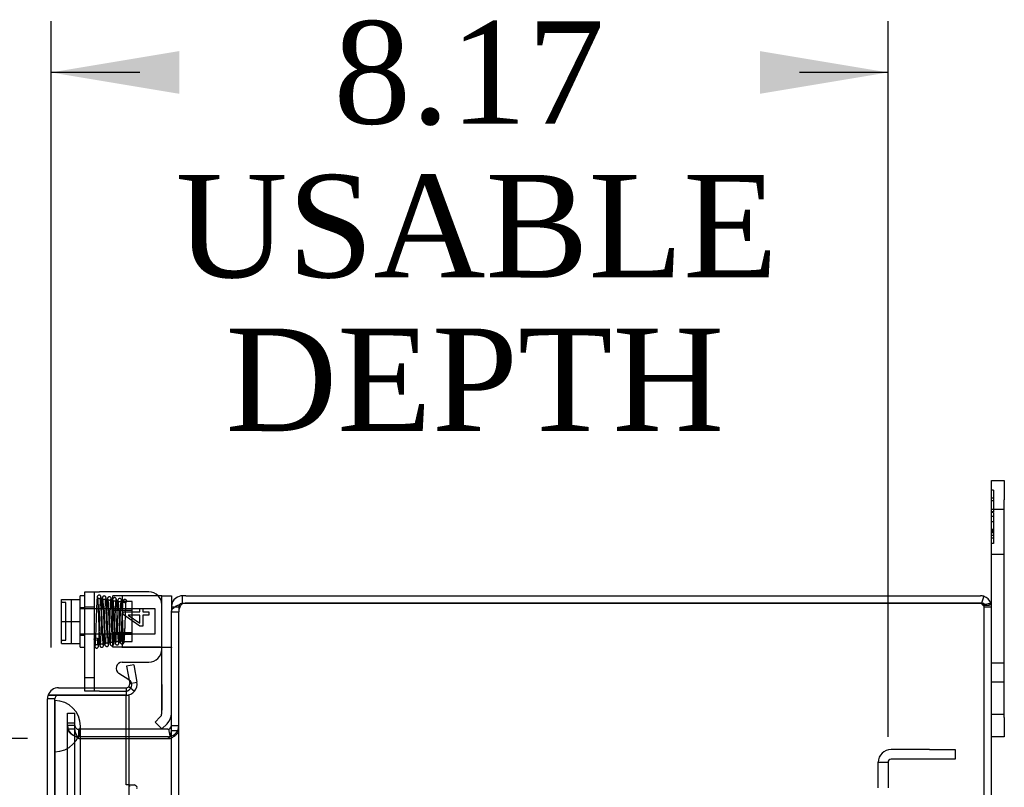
# Model space of a CAD drawing. Header units: inches. Extents: x 1 to 240, y -1 to 159.
# Tile 56 of 61: x 121.65 to 131.26, y 95.94 to 103.44. Entities that reach past the tile are written whole.
import ezdxf
from ezdxf.enums import TextEntityAlignment as Align
from ezdxf.lldxf.tags import DXFTag

# ---------------------------------------------------------------- set-up
doc = ezdxf.new("R2010")
doc.units = ezdxf.units.IN
doc.header["$MEASUREMENT"] = 0
for name, color, linetype in [('COM40680', 7, 'Continuous'), ('COM42667', 7, 'Continuous'), ('COM42780', 7, 'Continuous'), ('COM48605', 7, 'Continuous'), ('COM70220', 7, 'Continuous'), ('COM70726-5', 7, 'Continuous'), ('Default', 7, 'Continuous'), ('FET07720', 7, 'Continuous'), ('SCC19011', 7, 'Continuous'), ('SPR20265', 7, 'Continuous'), ('WAF25035', 7, 'Continuous')]:
    doc.layers.add(name, color=color, linetype=linetype)
doc.styles.add('SEACAD_Times_New_Roman', font='times.ttf')
tags = doc.linetypes.add('HIDDEN2', pattern=[0.1875, 0.125, -0.0625]).pattern_tags.tags
tags[6:7] = [DXFTag(74, 4), DXFTag(75, 0), DXFTag(340, '0'), DXFTag(46, 0.0), DXFTag(50, 0.0), DXFTag(44, 0.0), DXFTag(45, 0.0)]
tags[4:5] = [DXFTag(74, 4), DXFTag(75, 0), DXFTag(340, '0'), DXFTag(46, 0.0), DXFTag(50, 0.0), DXFTag(44, 0.0), DXFTag(45, 0.0)]
doc.dimstyles.new('HAMMOND_(STH_-_240x160)', dxfattribs={"dimtxt": 1, "dimasz": 1.25, "dimexe": 0.5, "dimexo": 0.5, "dimgap": 0.25, "dimtad": 0, "dimtih": 1, "dimtoh": 1, "dimlfac": 0.125, "dimzin": 0, "dimdsep": 46, "dimtxsty": 'SEACAD_Times_New_Roman', "dimblk1": '_SE_FILLED', "dimblk2": '_SE_FILLED', "dimsah": 1, "dimcen": 0.5, "dimadec": 0, "dimazin": 0, "dimtfac": 0.8, "dimtofl": 0, "dimtmove": 0, "dimatfit": 3, "dimfxl": 1, "dimtolj": 1, "dimtzin": 0, "dimarcsym": 0})

# ---------------------------------------------------------------- blocks, each defined once
blk = doc.blocks.new('SE9')
at = {"layer": 'COM40680', "color": 7, "linetype": 'HIDDEN2'}
for p, q in [((130.5276, 96.3131), (130.1526, 96.3131)), ((130.5276, 96.3131), (130.7776, 96.3131)), ((130.7776, 96.3131), (130.7776, 96.2181)), ((130.0276, 95.9381), (130.0276, 96.1881)), ((130.0276, 96.1881), (130.1226, 96.1881)), ((130.1226, 96.1881), (130.1226, 95.9381)), ((130.5276, 96.2181), (130.1526, 96.2181)), ((130.7776, 96.2181), (130.5276, 96.2181))]:
    blk.add_line(p, q, dxfattribs=at)
for radius in [0.125, 0.03]:
    blk.add_arc((130.1526, 96.1881), radius, 90, 180, dxfattribs=at)
at = {"layer": 'COM42667', "color": 7, "linetype": 'Continuous'}
for p, q in [((122.2861, 96.9156), (122.2861, 97.8521)), ((122.2861, 97.8521), (122.4291, 97.8521)), ((122.9116, 97.8521), (122.4291, 97.8521)), ((122.8235, 97.6552), (122.8235, 97.6888)), ((122.8235, 97.6888), (122.8518, 97.6888)), ((122.8518, 97.6888), (122.8518, 97.6552)), ((122.6616, 97.6304), (122.6616, 97.6552)), ((122.6616, 97.6552), (122.8235, 97.6552)), ((122.8235, 97.5153), (122.6616, 97.6304)), ((122.7109, 97.6246), (122.8235, 97.5456)), ((122.8235, 97.6246), (122.7109, 97.6246)), ((122.8235, 97.5456), (122.8235, 97.6246)), ((122.8518, 97.6552), (122.9116, 97.6552)), ((122.9116, 97.6246), (122.8518, 97.6246)), ((122.8518, 97.6246), (122.8518, 97.5153)), ((122.9116, 97.6552), (122.9116, 97.6246)), ((122.8518, 97.5153), (122.8235, 97.5153)), ((122.6521, 97.1659), (122.9116, 97.1659)), ((122.7172, 96.9925), (122.6196, 97.0555))]:
    blk.add_line(p, q, dxfattribs=at)
at = {"layer": 'COM42667', "color": 7, "linetype": 'HIDDEN2'}
for p, q in [((122.3811, 96.8821), (122.3811, 97.8521)), ((122.3811, 97.7036), (122.2861, 97.7036)), ((122.2861, 97.0161), (122.3811, 97.0161)), ((122.2861, 96.8821), (122.2861, 96.9156)), ((122.4291, 96.8821), (122.2861, 96.8821)), ((122.4291, 96.8821), (122.6846, 96.8821))]:
    blk.add_line(p, q, dxfattribs=at)
at = {"layer": 'COM42667', "color": 7, "linetype": 'Continuous'}
for centre, radius, start, end in [((122.9116, 97.7271), 0.125, 0, 90), ((122.9116, 97.2909), 0.125, 270, 0), ((122.6521, 97.1059), 0.06, 90, 237.15449)]:
    blk.add_arc(centre, radius, start, end, dxfattribs=at)
at = {"layer": 'COM42667', "color": 7, "linetype": 'HIDDEN2'}
blk.add_arc((122.6846, 96.9421), 0.06, 270, 57.15449, dxfattribs=at)
at = {"layer": 'COM42780', "color": 7, "linetype": 'HIDDEN2'}
for p, q in [((122.7002, 97.8131), (122.5596, 97.8131)), ((122.5596, 97.3131), (122.5596, 97.8131)), ((122.6546, 97.3131), (122.6546, 97.8131)), ((122.9895, 97.8131), (122.7002, 97.8131)), ((123.0024, 97.8131), (122.9895, 97.8131)), ((122.7496, 97.7581), (122.6546, 97.7581)), ((122.7496, 97.3681), (122.7496, 97.7581)), ((122.5596, 97.6881), (122.7496, 97.6881)), ((122.7496, 97.6696), (122.5596, 97.6696)), ((122.5596, 97.4566), (122.7496, 97.4566)), ((122.5596, 97.4381), (122.7496, 97.4381)), ((122.646, 97.3131), (122.5596, 97.3131)), ((122.7002, 97.3128), (122.646, 97.3131)), ((122.646, 97.3131), (123.1162, 97.3131)), ((122.6546, 97.3681), (122.7496, 97.3681)), ((123.0376, 96.9483), (123.0366, 96.9483)), ((123.0376, 96.9483), (123.0376, 96.7864)), ((123.0376, 96.899), (123.0366, 96.899)), ((123.0376, 96.7864), (123.0366, 96.7864)), ((123.0376, 96.7582), (123.0366, 96.7582)), ((123.0376, 96.7864), (123.0376, 96.7582)), ((123.0376, 96.7582), (123.0376, 96.6983)), ((123.0376, 96.6983), (123.0366, 96.6983))]:
    blk.add_line(p, q, dxfattribs=at)
at = {"layer": 'COM42780', "color": 7, "linetype": 'Continuous'}
for p, q in [((123.0366, 97.8131), (123.0024, 97.8131)), ((123.0366, 97.8131), (123.1316, 97.8131)), ((123.0366, 97.5631), (123.0366, 97.8131)), ((123.1316, 97.8131), (123.1316, 97.7051)), ((123.0366, 96.6648), (123.0366, 97.5631)), ((122.9722, 96.5805), (123.0226, 96.6308)), ((123.0394, 96.5133), (122.9722, 96.5805)), ((123.0394, 96.5133), (123.0898, 96.5637))]:
    blk.add_line(p, q, dxfattribs=at)
for radius in [0.048, 0.143]:
    blk.add_arc((122.9886, 96.6648), radius, 315, 0, dxfattribs=at)
at = {"layer": 'COM42780', "color": 7, "linetype": 'HIDDEN2'}
blk.add_ellipse((122.0314, 97.0631), major_axis=(14.3225, 0), ratio=0.017455, start_param=1.503851, end_param=1.524085, dxfattribs=at)
for points, knots in [([(123.0366, 97.3045), (123.0366, 97.3062), (123.0355, 97.3075), (123.032, 97.3092), (123.0306, 97.3096), (123.0272, 97.3105), (123.0253, 97.3108), (123.0188, 97.3116), (123.0135, 97.312), (123.0021, 97.3124), (122.9958, 97.3125), (122.9895, 97.3125)], [0, 0, 0, 0, 0.25, 0.25, 0.375, 0.375, 0.5, 0.5, 0.75, 0.75, 1, 1, 1, 1]), ([(123.1162, 97.3131), (123.1213, 97.3131), (123.1252, 97.3124), (123.1304, 97.3097), (123.1316, 97.3075), (123.1316, 97.3045)], [0, 0, 0, 0, 0.5, 0.5, 1, 1, 1, 1])]:
    blk.add_open_spline(points, degree=3, knots=knots, dxfattribs=at)
at = {"layer": 'COM48605', "color": 7, "linetype": 'Continuous'}
for p, q in [((122.765, 97.1403), (122.6941, 97.1278)), ((122.6941, 97.1278), (122.7241, 96.9578)), ((122.765, 97.1403), (122.795, 96.9703)), ((122.7162, 96.9284), (122.7714, 96.8821)), ((122.7241, 96.9578), (122.795, 96.9703)), ((121.9278, 96.8436), (122.0296, 96.8436)), ((122.0296, 96.8435), (121.9278, 96.8435)), ((122.0296, 96.9156), (122.6886, 96.9156)), ((122.0296, 96.8436), (122.6886, 96.8436)), ((122.6886, 96.8435), (122.0296, 96.8435)), ((122.6886, 96.9156), (122.6886, 96.8436)), ((122.6886, 96.8435), (122.7166, 96.8435)), ((122.6886, 95.9685), (122.6886, 96.8435)), ((122.7166, 96.8435), (122.7166, 96.5101)), ((121.9216, 85.0947), (121.9216, 96.8076)), ((122.7166, 96.4381), (122.7166, 96.4199)), ((122.7162, 95.9685), (122.6886, 95.9685)), ((122.7162, 95.9685), (122.7714, 95.9685))]:
    blk.add_line(p, q, dxfattribs=at)
at = {"layer": 'COM48605', "color": 7, "linetype": 'HIDDEN2'}
for p, q in [((121.9936, 96.8076), (121.9216, 96.8076)), ((121.9936, 96.408), (121.9936, 96.8076)), ((122.7166, 96.5101), (122.7166, 96.4381)), ((122.7166, 96.4199), (122.7166, 63.2062))]:
    blk.add_line(p, q, dxfattribs=at)
at = {"layer": 'COM48605', "color": 7, "linetype": 'Continuous'}
for centre, radius, start, end in [((122.6886, 96.9516), 0.036, 270, 320), ((122.6886, 96.9516), 0.036, 320, 10), ((122.6886, 96.9516), 0.108, 320.00006, 9.99994), ((122.0296, 96.8076), 0.108, 160.52878, 180), ((122.0296, 96.8076), 0.108, 90, 160.52878), ((122.6886, 96.9516), 0.108, 270, 320), ((122.6712, 95.9399), 0.0534, 8.3402, 32.4219)]:
    blk.add_arc(centre, radius, start, end, dxfattribs=at)
at = {"layer": 'COM48605', "color": 7, "linetype": 'HIDDEN2'}
blk.add_arc((122.0296, 96.8076), 0.036, 90, 180, dxfattribs=at)
at = {"layer": 'COM48605', "color": 7, "linetype": 'Continuous'}
blk.add_ellipse((122.0296, 96.8076), major_axis=(0.108, 0), ratio=0.997813, start_param=2.801756, end_param=3.141593, dxfattribs=at)
at = {"layer": 'COM48605', "color": 7, "linetype": 'HIDDEN2'}
blk.add_ellipse((122.0296, 96.8076), major_axis=(0.036, 0), ratio=0.997813, start_param=1.570796, end_param=3.141593, dxfattribs=at)
at = {"layer": 'COM48605', "color": 7, "linetype": 'Continuous'}
blk.add_open_spline([(122.795, 95.933), (122.7977, 95.9389), (122.797, 95.9448), (122.7889, 95.9567), (122.7815, 95.9626), (122.7714, 95.9685)], degree=3, knots=[0, 0, 0, 0, 0.5, 0.5, 1, 1, 1, 1], dxfattribs=at)
at = {"layer": 'COM70220', "color": 7, "linetype": 'HIDDEN2'}
for p, q in [((121.9946, 96.2906), (121.9946, 96.7896)), ((121.9956, 96.7896), (121.9946, 96.7896)), ((121.9956, 96.2906), (121.9956, 96.7896)), ((121.9976, 96.5406), (121.9956, 96.7896)), ((121.9956, 96.2916), (121.9976, 96.5406)), ((121.9976, 96.2906), (121.9976, 96.5406)), ((122.2436, 96.2906), (122.2436, 96.5406)), ((121.9936, 96.2906), (121.9936, 96.408)), ((121.9936, 63.3356), (121.9936, 96.2906)), ((121.9946, 96.2916), (121.9956, 96.2916)), ((121.9946, 63.3356), (121.9946, 96.2906)), ((121.9956, 63.3356), (121.9956, 96.2906)), ((121.9976, 63.3356), (121.9976, 96.2906)), ((122.2436, 63.3356), (122.2436, 96.2906))]:
    blk.add_line(p, q, dxfattribs=at)
for start, end in [(0, 90), (270, 0)]:
    blk.add_arc((121.9936, 96.5406), 0.25, start, end, dxfattribs=at)
at = {"layer": 'COM70726-5', "color": 7, "linetype": 'Continuous'}
for p, q in [((123.2729, 97.8131), (123.2396, 97.8131)), ((123.2396, 97.7411), (123.2396, 97.8131)), ((123.2729, 97.8131), (131.0236, 97.8131)), ((131.0554, 97.8083), (131.0347, 97.7411)), ((123.1316, 97.7051), (123.1316, 97.658)), ((123.1316, 97.7051), (123.1658, 97.7051)), ((123.2396, 97.7411), (123.2729, 97.7411)), ((123.2729, 97.7411), (131.0236, 97.7411)), ((131.0236, 97.7409), (123.2729, 97.7409)), ((131.0347, 97.7411), (131.0236, 97.7411)), ((131.0236, 97.7409), (131.0554, 97.7409)), ((131.1316, 61.9211), (131.1316, 97.7051)), ((123.1316, 95.3221), (123.1316, 97.658)), ((123.0956, 96.5101), (122.6886, 96.5101)), ((123.103, 96.5108), (123.1166, 96.446)), ((123.0956, 96.4381), (122.6886, 96.4381)), ((122.6886, 96.4199), (123.0956, 96.4199)), ((123.0956, 96.4199), (123.103, 96.4199))]:
    blk.add_line(p, q, dxfattribs=at)
at = {"layer": 'COM70726-5', "color": 7, "linetype": 'HIDDEN2'}
for p, q in [((123.1658, 97.7051), (123.2036, 97.7051)), ((123.2036, 97.7051), (123.2036, 97.658)), ((131.0492, 97.7206), (131.1001, 97.7206)), ((131.0596, 61.9211), (131.0596, 97.7051)), ((131.0596, 97.7051), (131.1316, 97.7051)), ((123.1316, 97.658), (123.2036, 97.658)), ((123.2036, 61.9681), (123.2036, 97.658)), ((122.1186, 96.6681), (122.1906, 96.6681)), ((122.1186, 96.5912), (122.1186, 96.6681)), ((122.1906, 96.5912), (122.1906, 96.6681)), ((122.1186, 96.5713), (122.1186, 96.5912)), ((122.1186, 96.5263), (122.1186, 96.5713)), ((122.1906, 96.5713), (122.1186, 96.5713)), ((122.1906, 96.5461), (122.1186, 96.5461)), ((122.1906, 96.5713), (122.1906, 96.5912)), ((122.1906, 96.5263), (122.1906, 96.5713)), ((123.1316, 96.5461), (123.2036, 96.5461)), ((122.1186, 63.0998), (122.1186, 96.5263)), ((122.1906, 96.5129), (122.1186, 96.5129)), ((122.1906, 63.0998), (122.1906, 96.5263)), ((122.2286, 96.5101), (122.2266, 96.5101)), ((122.2266, 96.5101), (122.2266, 96.4381)), ((122.2286, 96.4381), (122.2286, 96.5101)), ((122.6886, 96.5101), (122.2286, 96.5101)), ((123.1166, 96.446), (123.1178, 96.4403)), ((123.1316, 96.499), (123.2036, 96.499)), ((122.2286, 96.4381), (122.2266, 96.4381)), ((122.2266, 96.4219), (122.2286, 96.4199)), ((122.6886, 96.4381), (122.2286, 96.4381)), ((122.2286, 96.4199), (122.6886, 96.4199)), ((123.103, 96.4199), (123.1178, 96.4199))]:
    blk.add_line(p, q, dxfattribs=at)
at = {"layer": 'COM70726-5', "color": 7, "linetype": 'Continuous'}
for centre, radius, start, end in [((123.2396, 97.7051), 0.108, 126.99059, 180), ((123.2396, 97.7051), 0.108, 90, 126.99056), ((131.0236, 97.7051), 0.108, 72.88873, 90), ((131.0236, 97.7051), 0.108, 18.12234, 72.88873), ((123.2666, 97.5596), 0.1777, 98.73406, 121.16256), ((123.2396, 97.7051), 0.036, 90, 126.99056), ((123.2729, 97.6409), 0.1, 90, 109.44567), ((131.249, 96.9438), 0.8042, 98.77919, 102.74932), ((131.2491, 96.9461), 0.802, 98.80616, 102.77642), ((131.0236, 97.7051), 0.108, 0, 18.12234), ((123.0956, 96.5461), 0.036, 281.81969, 359.99993), ((123.0956, 96.5461), 0.036, 270, 281.81962), ((123.0956, 96.5461), 0.108, 270, 281.81962), ((122.9809, 96.5089), 0.1511, 323.93945, 356.26428)]:
    blk.add_arc(centre, radius, start, end, dxfattribs=at)
at = {"layer": 'COM70726-5', "color": 7, "linetype": 'HIDDEN2'}
for centre, radius, start, end in [((123.2396, 97.7051), 0.036, 126.99056, 180), ((123.3229, 97.6549), 0.1193, 151.57226, 178.48577), ((123.2669, 97.6885), 0.0541, 120.22752, 154.64357), ((131.0236, 97.7051), 0.036, 72.18883, 90), ((131.0236, 97.7051), 0.036, 31.88565, 72.18883), ((131.2491, 96.9461), 0.802, 102.77642, 104.06123), ((131.249, 96.9438), 0.8042, 102.74932, 104.01932), ((131.0236, 97.7051), 0.036, 0, 31.88565), ((131.2491, 96.9461), 0.802, 98.80616, 100.46955), ((131.249, 96.9438), 0.8042, 98.77919, 100.43791), ((122.2266, 96.5461), 0.108, 180, 270), ((122.2266, 96.5461), 0.036, 180, 270), ((123.0956, 96.5461), 0.108, 281.81962, 0)]:
    blk.add_arc(centre, radius, start, end, dxfattribs=at)
for major_axis, start_param, end_param in [((0.036, 0), 1.259933, 1.570796), ((-0.036, 0), 3.141593, 3.698102)]:
    blk.add_ellipse((131.0236, 97.7051), major_axis=major_axis, ratio=0.996907, start_param=start_param, end_param=end_param, dxfattribs=at)
at = {"layer": 'COM70726-5', "color": 7, "linetype": 'Continuous'}
blk.add_ellipse((131.0236, 97.7051), major_axis=(-0.108, 0), ratio=0.996907, start_param=3.141593, end_param=3.457887, dxfattribs=at)
for points, knots in [([(123.1316, 97.658), (123.1316, 97.667), (123.1356, 97.6759), (123.1504, 97.6938), (123.1614, 97.7027), (123.1747, 97.7116)], [0, 0, 0, 0, 0.5, 0.5, 1, 1, 1, 1]), ([(131.0554, 97.7409), (131.0581, 97.737), (131.0616, 97.734), (131.069, 97.729), (131.0729, 97.727), (131.0807, 97.7239), (131.0845, 97.7227), (131.0919, 97.7211), (131.0956, 97.7207), (131.1057, 97.7204), (131.1116, 97.7217), (131.1185, 97.7259), (131.1205, 97.7277), (131.1239, 97.7322), (131.1253, 97.735), (131.1263, 97.7385)], [0, 0, 0, 0, 0.125, 0.125, 0.25, 0.25, 0.375, 0.375, 0.5, 0.5, 0.75, 0.75, 0.875, 0.875, 1, 1, 1, 1])]:
    blk.add_open_spline(points, degree=3, knots=knots, dxfattribs=at)
at = {"layer": 'COM70726-5', "color": 7, "linetype": 'HIDDEN2'}
for points, knots in [([(131.0347, 97.7392), (131.0354, 97.7363), (131.0365, 97.7335), (131.0392, 97.7283), (131.0408, 97.7259), (131.0447, 97.722), (131.047, 97.7205), (131.0513, 97.7206), (131.053, 97.7221), (131.0542, 97.724)], [0, 0, 0, 0, 0.25, 0.25, 0.5, 0.5, 0.75, 0.75, 1, 1, 1, 1]), ([(122.2266, 96.4219), (122.2125, 96.4295), (122.1984, 96.4371), (122.1723, 96.4522), (122.1603, 96.4598), (122.1403, 96.475), (122.1323, 96.4826), (122.1215, 96.4978), (122.1186, 96.5054), (122.1186, 96.5129)], [0, 0, 0, 0, 0.25, 0.25, 0.5, 0.5, 0.75, 0.75, 1, 1, 1, 1]), ([(122.2266, 96.4219), (122.2172, 96.4371), (122.2079, 96.4522), (122.1945, 96.4826), (122.1906, 96.4978), (122.1906, 96.5129)], [0, 0, 0, 0, 0.5, 0.5, 1, 1, 1, 1]), ([(123.1178, 96.4199), (123.1298, 96.4265), (123.1414, 96.4331), (123.1623, 96.4463), (123.1717, 96.4529), (123.1872, 96.4661), (123.1933, 96.4727), (123.2015, 96.4858), (123.2036, 96.4924), (123.2036, 96.499)], [0, 0, 0, 0, 0.25, 0.25, 0.5, 0.5, 0.75, 0.75, 1, 1, 1, 1])]:
    blk.add_open_spline(points, degree=3, knots=knots, dxfattribs=at)
at = {"layer": 'FET07720', "color": 7, "linetype": 'Continuous'}
for p, q in [((131.1316, 98.7506), (131.1316, 98.9381)), ((131.1316, 98.9381), (131.2566, 98.9381)), ((131.2566, 98.9381), (131.2566, 98.7506)), ((131.1316, 97.7051), (131.1316, 98.7506)), ((131.2566, 96.6256), (131.2566, 98.7506)), ((131.2566, 96.6256), (131.2566, 96.4381)), ((131.2566, 96.4381), (131.1316, 96.4381))]:
    blk.add_line(p, q, dxfattribs=at)
at = {"layer": 'FET07720', "color": 7, "linetype": 'HIDDEN2'}
for p, q in [((131.1516, 98.8451), (131.1316, 98.8451)), ((131.1516, 98.8451), (131.1516, 98.6328)), ((131.1516, 98.7674), (131.1316, 98.7674)), ((131.1516, 98.7387), (131.1316, 98.7387)), ((131.2566, 98.6568), (131.1316, 98.6568)), ((131.1516, 98.6328), (131.1316, 98.6328)), ((131.1516, 98.6256), (131.1316, 98.6256)), ((131.1516, 98.5868), (131.1316, 98.5868)), ((131.1516, 98.6256), (131.1516, 98.5354)), ((131.1516, 98.5354), (131.1316, 98.5354)), ((131.1516, 98.4615), (131.1316, 98.4615)), ((131.1516, 98.5354), (131.1516, 98.3232)), ((131.1516, 98.4551), (131.1316, 98.4551)), ((131.1516, 98.4412), (131.1316, 98.4412)), ((131.1516, 98.4295), (131.1316, 98.4295)), ((131.1516, 98.4008), (131.1316, 98.4008)), ((131.1516, 98.3756), (131.1316, 98.3756)), ((131.1516, 98.3232), (131.1316, 98.3232)), ((131.1316, 98.2193), (131.2566, 98.2193)), ((131.2566, 97.1561), (131.1316, 97.1561)), ((131.2566, 96.9693), (131.1316, 96.9693)), ((131.1316, 96.6568), (131.2566, 96.6568))]:
    blk.add_line(p, q, dxfattribs=at)
at = {"layer": 'SCC19011', "color": 7, "linetype": 'Continuous'}
for p, q in [((122.0601, 97.7781), (122.2411, 97.7781)), ((122.0601, 97.5631), (122.0601, 97.7781)), ((122.0601, 97.5631), (122.2411, 97.5631)), ((122.0601, 97.3481), (122.0601, 97.5631)), ((122.0601, 97.3481), (122.2411, 97.3481))]:
    blk.add_line(p, q, dxfattribs=at)
at = {"layer": 'SCC19011', "color": 7, "linetype": 'HIDDEN2'}
for p, q in [((122.1001, 97.7474), (122.0701, 97.7474)), ((122.1001, 97.3787), (122.1001, 97.7474)), ((122.1551, 97.3481), (122.1551, 97.7781)), ((122.9731, 97.6851), (122.2411, 97.6851)), ((122.9731, 97.4411), (122.9731, 97.6851)), ((122.2411, 97.4411), (122.9731, 97.4411)), ((122.0701, 97.3787), (122.1001, 97.3787))]:
    blk.add_line(p, q, dxfattribs=at)
for points in [[(122.0701, 97.7474), (122.0675, 97.7474), (122.0649, 97.7486), (122.0612, 97.7523), (122.0601, 97.7549), (122.0601, 97.7576)], [(122.0601, 97.3685), (122.0601, 97.3712), (122.0612, 97.3738), (122.0649, 97.3775), (122.0675, 97.3787), (122.0701, 97.3787)]]:
    blk.add_open_spline(points, degree=3, knots=[0, 0, 0, 0, 0.5, 0.5, 1, 1, 1, 1], dxfattribs=at)
at = {"layer": 'SPR20265', "color": 7, "linetype": 'HIDDEN2'}
blk.add_circle((122.6761, 97.7631), 0.0175, dxfattribs=at)
blk.add_ellipse((122.3949, 97.3905), major_axis=(-0.0175, 0), ratio=0.707107, dxfattribs=at)
for points, knots in [([(122.3774, 97.3901), (122.3782, 97.374), (122.3796, 97.3497), (122.3828, 97.3246), (122.3869, 97.3112), (122.3919, 97.3053), (122.3964, 97.3032), (122.4008, 97.3024), (122.4054, 97.3028), (122.41, 97.3047), (122.4164, 97.3098), (122.4172, 97.3141), (122.4203, 97.3246), (122.4216, 97.3398), (122.4234, 97.3628), (122.4253, 97.4), (122.4273, 97.4495), (122.4289, 97.4958), (122.4304, 97.5401), (122.432, 97.5893), (122.4336, 97.6365), (122.4351, 97.6788), (122.4365, 97.7126), (122.4379, 97.7448), (122.4395, 97.7726), (122.4413, 97.7938), (122.4424, 97.798), (122.4431, 97.8002)], [0, 0, 0, 0, 0.066522, 0.120463, 0.161456, 0.189103, 0.197894, 0.203579, 0.212255, 0.219187, 0.22509, 0.251276, 0.299894, 0.332585, 0.370245, 0.440981, 0.501961, 0.553339, 0.59537, 0.643118, 0.707543, 0.746042, 0.788673, 0.835414, 0.886246, 0.941114, 1, 1, 1, 1]), ([(122.4082, 97.803), (122.4075, 97.8007), (122.4064, 97.7964), (122.4047, 97.7756), (122.4031, 97.7486), (122.4017, 97.7172), (122.4003, 97.6841), (122.3988, 97.6424), (122.3972, 97.5952), (122.3956, 97.5462), (122.3942, 97.5028), (122.3926, 97.4587), (122.3909, 97.4116), (122.3893, 97.3758), (122.3881, 97.353), (122.387, 97.3381), (122.3869, 97.331), (122.3873, 97.3311), (122.3907, 97.3341), (122.3952, 97.3369), (122.3997, 97.3377), (122.4041, 97.3375), (122.4083, 97.3365), (122.412, 97.3357), (122.4141, 97.3397), (122.414, 97.3556), (122.4131, 97.3766), (122.4124, 97.3909)], [0, 0, 0, 0, 0.05921, 0.114418, 0.165627, 0.21281, 0.255962, 0.295089, 0.361136, 0.411085, 0.45232, 0.502276, 0.561593, 0.630061, 0.66764, 0.70207, 0.75339, 0.782025, 0.785899, 0.794923, 0.802971, 0.807823, 0.815144, 0.839527, 0.877939, 0.931246, 1, 1, 1, 1]), ([(122.4438, 97.8019), (122.4437, 97.8034), (122.4435, 97.806), (122.442, 97.81), (122.4396, 97.8134), (122.4365, 97.8163), (122.433, 97.8182), (122.4283, 97.8196), (122.4225, 97.8195), (122.416, 97.8167), (122.4111, 97.8119), (122.4082, 97.8058), (122.4078, 97.8022), (122.4076, 97.8002)], [0, 0, 0, 0, 0.061046, 0.125273, 0.191172, 0.257138, 0.321758, 0.38405, 0.50258, 0.627092, 0.754222, 0.87904, 1, 1, 1, 1]), ([(122.4087, 97.7993), (122.4094, 97.7988), (122.4107, 97.7962), (122.4127, 97.7729), (122.4146, 97.7383), (122.4163, 97.6996), (122.4178, 97.6612), (122.419, 97.6263), (122.42, 97.597), (122.4209, 97.571), (122.4218, 97.544), (122.4229, 97.5115), (122.4242, 97.4731), (122.4258, 97.431), (122.4277, 97.3884), (122.4298, 97.3514), (122.432, 97.3285), (122.4333, 97.3263), (122.434, 97.3263)], [0.0155714, 0.0155714, 0.0155714, 0.0155714, 0.0911325, 0.1734241, 0.2469055, 0.311539, 0.3672816, 0.4141234, 0.452071, 0.4813694, 0.513675, 0.5552654, 0.6061478, 0.6663186, 0.7358013, 0.814551, 0.9026159, 0.9727421, 0.9727421, 0.9727421, 0.9727421]), ([(122.4426, 97.8001), (122.4424, 97.7976), (122.4419, 97.7934), (122.4366, 97.7871), (122.4296, 97.7843), (122.4229, 97.7843), (122.4166, 97.7868), (122.4119, 97.7912), (122.4092, 97.7966), (122.4089, 97.8001), (122.4088, 97.8019)], [0, 0, 0, 0, 0.172812, 0.334686, 0.477598, 0.599543, 0.715745, 0.824396, 0.920113, 1, 1, 1, 1]), ([(122.5178, 97.3381), (122.5173, 97.3402), (122.5164, 97.344), (122.5145, 97.3635), (122.5124, 97.3988), (122.5102, 97.4509), (122.5083, 97.5026), (122.5067, 97.5478), (122.5054, 97.5847), (122.5043, 97.6171), (122.5031, 97.6491), (122.5018, 97.6837), (122.5002, 97.7192), (122.4985, 97.7526), (122.4965, 97.7777), (122.4948, 97.793), (122.492, 97.8014), (122.4902, 97.8058), (122.4816, 97.8119), (122.4732, 97.8122), (122.4655, 97.8084), (122.4599, 97.8017), (122.4575, 97.7934), (122.4557, 97.78), (122.4535, 97.7523), (122.4516, 97.7124), (122.4499, 97.6694), (122.4483, 97.627), (122.4466, 97.5757), (122.4446, 97.5171), (122.4424, 97.4552), (122.44, 97.3962), (122.4378, 97.3585), (122.436, 97.3376), (122.4351, 97.3331), (122.4346, 97.3306)], [0, 0, 0, 0, 0.030182, 0.058734, 0.110744, 0.156162, 0.194924, 0.226978, 0.252249, 0.272738, 0.295965, 0.322671, 0.352917, 0.386752, 0.422922, 0.452521, 0.473846, 0.486863, 0.494562, 0.507196, 0.515439, 0.524053, 0.542681, 0.563336, 0.607147, 0.654604, 0.682079, 0.714043, 0.750472, 0.791379, 0.836778, 0.886629, 0.940967, 0.969921, 1, 1, 1, 1]), ([(122.4684, 97.3316), (122.4679, 97.3315), (122.4666, 97.3334), (122.4646, 97.3544), (122.4626, 97.3903), (122.4608, 97.4319), (122.4592, 97.4735), (122.4579, 97.5117), (122.4568, 97.544), (122.4559, 97.571), (122.455, 97.597), (122.454, 97.6264), (122.4528, 97.6615), (122.4513, 97.7003), (122.4496, 97.7397), (122.4476, 97.7751), (122.4455, 97.7998), (122.4441, 97.8027), (122.4434, 97.8034)], [0.0317125, 0.0317125, 0.0317125, 0.0317125, 0.0954291, 0.1821817, 0.2601023, 0.3291139, 0.3890647, 0.4398824, 0.4814915, 0.513848, 0.5432124, 0.581276, 0.628319, 0.6843936, 0.7495521, 0.8238288, 0.9072668, 0.9878183, 0.9878183, 0.9878183, 0.9878183]), ([(122.5448, 97.7839), (122.5444, 97.7873), (122.5435, 97.7929), (122.5377, 97.8003), (122.5304, 97.8037), (122.5234, 97.8041), (122.5169, 97.8018), (122.5119, 97.7974), (122.509, 97.7919), (122.5087, 97.7883), (122.5085, 97.7865)], [0, 0, 0, 0, 0.174522, 0.341814, 0.49099, 0.617224, 0.732964, 0.83707, 0.926174, 1, 1, 1, 1]), ([(122.5093, 97.7844), (122.5098, 97.7825), (122.5107, 97.7792), (122.5125, 97.7613), (122.5146, 97.7289), (122.5168, 97.6796), (122.5187, 97.6306), (122.5203, 97.5871), (122.5216, 97.5512), (122.5227, 97.5202), (122.5238, 97.4897), (122.5251, 97.4568), (122.5266, 97.4224), (122.5284, 97.3894), (122.5303, 97.3634), (122.532, 97.3468), (122.5348, 97.3373), (122.5362, 97.3331), (122.5434, 97.3271), (122.5512, 97.3254), (122.5588, 97.3276), (122.5657, 97.3331), (122.5691, 97.3415), (122.571, 97.3529), (122.5734, 97.3777), (122.5752, 97.4144), (122.577, 97.4536), (122.5786, 97.4926), (122.5803, 97.5405), (122.5823, 97.5957), (122.5846, 97.6548), (122.587, 97.7111), (122.5892, 97.7482), (122.5911, 97.7686), (122.592, 97.773), (122.5925, 97.7755)], [0, 0, 0, 0, 0.030505, 0.059349, 0.111872, 0.157767, 0.197056, 0.229698, 0.255694, 0.276285, 0.29911, 0.325483, 0.355431, 0.389004, 0.425768, 0.457152, 0.480073, 0.494522, 0.501995, 0.512986, 0.520655, 0.528965, 0.547003, 0.567484, 0.61122, 0.658615, 0.685529, 0.717005, 0.753019, 0.79355, 0.838532, 0.887926, 0.941695, 0.970307, 1, 1, 1, 1]), ([(122.5435, 97.7865), (122.5435, 97.785), (122.5433, 97.7825), (122.5419, 97.7785), (122.5396, 97.7751), (122.5366, 97.7722), (122.5332, 97.7703), (122.5287, 97.7688), (122.523, 97.7687), (122.5169, 97.771), (122.5123, 97.7752), (122.5099, 97.7802), (122.5098, 97.7825), (122.5098, 97.7839)], [0, 0, 0, 0, 0.061359, 0.125601, 0.191068, 0.256036, 0.319044, 0.379151, 0.492324, 0.612562, 0.73854, 0.867561, 1, 1, 1, 1]), ([(122.5576, 97.778), (122.5571, 97.7754), (122.5562, 97.7708), (122.5543, 97.7507), (122.5523, 97.716), (122.55, 97.6659), (122.5481, 97.6165), (122.5465, 97.5733), (122.5452, 97.5381), (122.5441, 97.508), (122.543, 97.4791), (122.5418, 97.4488), (122.5404, 97.4182), (122.539, 97.3898), (122.5378, 97.3685), (122.5367, 97.3573), (122.5373, 97.3545), (122.538, 97.3556), (122.5459, 97.3612), (122.5543, 97.3616), (122.5614, 97.3587), (122.5655, 97.3554), (122.5656, 97.3571), (122.5647, 97.3685), (122.5634, 97.3877), (122.562, 97.4152), (122.5608, 97.4418), (122.5594, 97.4749), (122.5578, 97.5159), (122.5561, 97.5649), (122.5541, 97.6199), (122.5519, 97.6769), (122.5495, 97.7305), (122.5474, 97.7639), (122.5456, 97.7818), (122.5447, 97.7853), (122.5442, 97.7872)], [0, 0, 0, 0, 0.030231, 0.058828, 0.110956, 0.156569, 0.195653, 0.228197, 0.254164, 0.274696, 0.297123, 0.322698, 0.351391, 0.38313, 0.41734, 0.446082, 0.46676, 0.479654, 0.487829, 0.502375, 0.511726, 0.521099, 0.540335, 0.560852, 0.604714, 0.628111, 0.652604, 0.68066, 0.713064, 0.749809, 0.790934, 0.836478, 0.886431, 0.940859, 0.969862, 1, 1, 1, 1]), ([(122.5934, 97.7784), (122.5933, 97.7793), (122.5933, 97.7809), (122.5927, 97.7836), (122.5917, 97.7863), (122.5901, 97.7889), (122.5879, 97.7913), (122.5852, 97.7933), (122.5821, 97.7948), (122.5775, 97.7959), (122.5715, 97.7954), (122.5642, 97.7916), (122.5584, 97.7837), (122.5574, 97.7778), (122.557, 97.7742)], [0, 0, 0, 0, 0.036353, 0.073764, 0.113325, 0.155834, 0.201742, 0.251197, 0.304133, 0.360387, 0.484485, 0.636448, 0.811563, 1, 1, 1, 1]), ([(122.6672, 97.3633), (122.6667, 97.3662), (122.6658, 97.3713), (122.6639, 97.3921), (122.6618, 97.4271), (122.6596, 97.4765), (122.6576, 97.5242), (122.6561, 97.5652), (122.6548, 97.5982), (122.6537, 97.6266), (122.6525, 97.654), (122.6513, 97.6826), (122.6498, 97.7114), (122.6481, 97.7381), (122.6464, 97.7581), (122.6446, 97.7707), (122.6421, 97.778), (122.6396, 97.7829), (122.6305, 97.7889), (122.6197, 97.7884), (122.6058, 97.7735), (122.606, 97.7557), (122.6028, 97.7238), (122.6011, 97.6853), (122.5993, 97.645), (122.5978, 97.6059), (122.596, 97.5592), (122.594, 97.5068), (122.5918, 97.4527), (122.5894, 97.4025), (122.5873, 97.372), (122.5854, 97.3567), (122.5845, 97.3544), (122.584, 97.3532)], [0, 0, 0, 0, 0.030212, 0.058788, 0.110829, 0.156253, 0.194989, 0.226979, 0.252148, 0.272534, 0.295168, 0.320662, 0.34908, 0.380472, 0.413575, 0.440727, 0.460699, 0.473493, 0.482834, 0.500479, 0.522529, 0.56357, 0.607215, 0.654633, 0.682075, 0.714021, 0.750446, 0.791355, 0.836764, 0.886626, 0.940969, 0.969925, 1, 1, 1, 1]), ([(122.4695, 97.3282), (122.47, 97.3308), (122.4709, 97.3354), (122.4727, 97.356), (122.4747, 97.3913), (122.4769, 97.4439), (122.4788, 97.4958), (122.4804, 97.5419), (122.4817, 97.5798), (122.4828, 97.612), (122.4839, 97.6427), (122.4851, 97.6749), (122.4864, 97.7081), (122.4879, 97.7393), (122.4892, 97.7641), (122.4903, 97.7786), (122.4904, 97.7834), (122.4894, 97.7828), (122.487, 97.7806), (122.482, 97.7773), (122.4733, 97.7756), (122.4622, 97.7813), (122.4615, 97.7824), (122.4623, 97.7716), (122.4638, 97.7483), (122.4658, 97.7078), (122.4675, 97.665), (122.4691, 97.623), (122.4708, 97.5721), (122.4728, 97.5146), (122.475, 97.4541), (122.4775, 97.3974), (122.4796, 97.3609), (122.4815, 97.3415), (122.4824, 97.3376), (122.4829, 97.3355)], [0, 0, 0, 0, 0.030551, 0.059441, 0.112099, 0.158213, 0.19785, 0.231011, 0.257726, 0.278571, 0.300614, 0.325938, 0.354477, 0.386177, 0.420906, 0.451798, 0.474236, 0.488495, 0.492772, 0.4961, 0.508072, 0.525766, 0.544565, 0.564998, 0.608777, 0.656392, 0.683962, 0.715934, 0.752304, 0.793078, 0.838219, 0.88772, 0.941584, 0.970246, 1, 1, 1, 1]), ([(122.5069, 97.7826), (122.5062, 97.7782), (122.5048, 97.7635), (122.5028, 97.731), (122.5011, 97.694), (122.4996, 97.6577), (122.4984, 97.6249), (122.4974, 97.5972), (122.4965, 97.5726), (122.4956, 97.5468), (122.4945, 97.5158), (122.4931, 97.4791), (122.4916, 97.4389), (122.4898, 97.3987), (122.4877, 97.3635), (122.4863, 97.3479), (122.4855, 97.3436)], [0.0919425, 0.0919425, 0.0919425, 0.0919425, 0.1748391, 0.2486676, 0.3134733, 0.369237, 0.4159366, 0.4536003, 0.4826575, 0.5153912, 0.5573009, 0.6083511, 0.6685303, 0.7378249, 0.8162059, 0.9035856, 0.9035856, 0.9035856, 0.9035856]), ([(122.5203, 97.3396), (122.5211, 97.3443), (122.5226, 97.3607), (122.5247, 97.397), (122.5265, 97.438), (122.5281, 97.4788), (122.5295, 97.5157), (122.5306, 97.5468), (122.5315, 97.5726), (122.5324, 97.5972), (122.5334, 97.6247), (122.5346, 97.6573), (122.536, 97.6932), (122.5377, 97.7294), (122.5396, 97.7609), (122.541, 97.7748), (122.5417, 97.7788)], [0.098377, 0.098377, 0.098377, 0.098377, 0.1871127, 0.2663809, 0.336208, 0.3966747, 0.4478502, 0.4897883, 0.5225059, 0.5515273, 0.5891116, 0.6356456, 0.6910945, 0.7553559, 0.828321, 0.9099224, 0.9099224, 0.9099224, 0.9099224]), ([(122.592, 97.7742), (122.5919, 97.7723), (122.5916, 97.7694), (122.5872, 97.7638), (122.5808, 97.7608), (122.5742, 97.7604), (122.5687, 97.7622), (122.5648, 97.7647), (122.5624, 97.7671), (122.5606, 97.7699), (122.5593, 97.7728), (122.5585, 97.7757), (122.5584, 97.7775), (122.5584, 97.7784)], [0, 0, 0, 0, 0.185287, 0.350453, 0.492757, 0.610394, 0.717684, 0.769709, 0.820021, 0.868235, 0.914148, 0.957888, 1, 1, 1, 1]), ([(122.5589, 97.7746), (122.5594, 97.7749), (122.5605, 97.7735), (122.5625, 97.7556), (122.5645, 97.7241), (122.5663, 97.6873), (122.5678, 97.6499), (122.5692, 97.6156), (122.5703, 97.5863), (122.5712, 97.5619), (122.5721, 97.5385), (122.5731, 97.5121), (122.5743, 97.4806), (122.5758, 97.4455), (122.5775, 97.4093), (122.5795, 97.377), (122.5816, 97.3536), (122.5831, 97.3506), (122.5839, 97.3496)], [0.0376878, 0.0376878, 0.0376878, 0.0376878, 0.0961746, 0.1834132, 0.2617276, 0.3310047, 0.3912006, 0.4422884, 0.4842426, 0.5170201, 0.5461009, 0.5837943, 0.6305341, 0.6863471, 0.7512032, 0.8250827, 0.9080267, 0.992349, 0.992349, 0.992349, 0.992349]), ([(122.6185, 97.3541), (122.6177, 97.3548), (122.6164, 97.3575), (122.6144, 97.3794), (122.6124, 97.4108), (122.6107, 97.4462), (122.6093, 97.4809), (122.6081, 97.5122), (122.6071, 97.5385), (122.6062, 97.5619), (122.6053, 97.5863), (122.6042, 97.6157), (122.6028, 97.6504), (122.6012, 97.6884), (122.5994, 97.7263), (122.5972, 97.7592), (122.5951, 97.7792), (122.5938, 97.7809), (122.5932, 97.7808)], [0.0115652, 0.0115652, 0.0115652, 0.0115652, 0.0900002, 0.1715273, 0.2444185, 0.3086089, 0.3639947, 0.4104711, 0.4480048, 0.476988, 0.5096837, 0.5515962, 0.602753, 0.6632181, 0.7330773, 0.8124375, 0.9013448, 0.9682001, 0.9682001, 0.9682001, 0.9682001]), ([(122.6189, 97.3499), (122.6194, 97.3512), (122.6203, 97.3537), (122.6221, 97.369), (122.6241, 97.3976), (122.6264, 97.4423), (122.6282, 97.4876), (122.6298, 97.5285), (122.6311, 97.5625), (122.6323, 97.592), (122.6334, 97.6207), (122.6346, 97.6518), (122.636, 97.6845), (122.6375, 97.7158), (122.639, 97.741), (122.6402, 97.7557), (122.6403, 97.7602), (122.6394, 97.7595), (122.6371, 97.7572), (122.6326, 97.7541), (122.6267, 97.7527), (122.6195, 97.7542), (122.6151, 97.7568), (122.6123, 97.7596), (122.6118, 97.7593), (122.6119, 97.7544), (122.6132, 97.7381), (122.6152, 97.7049), (122.6169, 97.6683), (122.6185, 97.6318), (122.6202, 97.5868), (122.6222, 97.535), (122.6244, 97.4792), (122.6269, 97.4261), (122.6296, 97.3801), (122.6313, 97.3677), (122.6323, 97.3608)], [0, 0, 0, 0, 0.030585, 0.059499, 0.112172, 0.158281, 0.197904, 0.231048, 0.257756, 0.278621, 0.301088, 0.327393, 0.357459, 0.391214, 0.42851, 0.461631, 0.485381, 0.50008, 0.504322, 0.507437, 0.516736, 0.523069, 0.530052, 0.537806, 0.551493, 0.566752, 0.610182, 0.657604, 0.685064, 0.716926, 0.753183, 0.793842, 0.838861, 0.888236, 0.941965, 1, 1, 1, 1]), ([(122.6787, 97.7804), (122.6737, 97.7792), (122.6663, 97.777), (122.6579, 97.7574), (122.6549, 97.7388), (122.6532, 97.7182), (122.6515, 97.6903), (122.65, 97.6565), (122.6485, 97.622), (122.647, 97.5858), (122.6453, 97.5412), (122.6433, 97.4906), (122.641, 97.4384), (122.639, 97.4013), (122.6372, 97.3789), (122.6359, 97.3671), (122.6349, 97.3638), (122.6344, 97.3636)], [0, 0, 0, 0, 0.0755306, 0.135984, 0.1812356, 0.2155752, 0.2816892, 0.34837, 0.3921103, 0.4467152, 0.5121542, 0.5883823, 0.6752548, 0.7727394, 0.8256191, 0.8811219, 0.9392487, 0.9392487, 0.9392487, 0.9392487]), ([(122.6684, 97.3554), (122.6689, 97.3558), (122.6704, 97.3606), (122.6727, 97.3826), (122.6751, 97.4226), (122.6772, 97.4665), (122.679, 97.5081), (122.6804, 97.5434), (122.6815, 97.573), (122.683, 97.611), (122.6847, 97.6502), (122.6863, 97.6876), (122.6877, 97.7142), (122.6885, 97.7331), (122.6874, 97.7426), (122.6822, 97.7448), (122.6767, 97.7455), (122.6735, 97.7457)], [0.0605518, 0.0605518, 0.0605518, 0.0605518, 0.1177162, 0.2217388, 0.3128852, 0.391298, 0.4572029, 0.5107279, 0.5519667, 0.5905596, 0.6832451, 0.7374115, 0.7961796, 0.8532683, 0.9061148, 0.9548288, 1, 1, 1, 1]), ([(122.4338, 97.328), (122.4339, 97.3265), (122.4341, 97.324), (122.4356, 97.32), (122.4379, 97.3166), (122.441, 97.3138), (122.4444, 97.3119), (122.4492, 97.3105), (122.4552, 97.3108), (122.4616, 97.3137), (122.4685, 97.3211), (122.4695, 97.327), (122.4701, 97.3318)], [0, 0, 0, 0, 0.055383, 0.112985, 0.171703, 0.230339, 0.287909, 0.343892, 0.45376, 0.576632, 0.710657, 1, 1, 1, 1]), ([(122.4351, 97.3318), (122.4352, 97.334), (122.4356, 97.3374), (122.4408, 97.3433), (122.4477, 97.3459), (122.4544, 97.3458), (122.4598, 97.3436), (122.4633, 97.3408), (122.4654, 97.3384), (122.467, 97.3357), (122.4681, 97.333), (122.4687, 97.3304), (122.4688, 97.3289), (122.4688, 97.328)], [0, 0, 0, 0, 0.192828, 0.364191, 0.509557, 0.628504, 0.736551, 0.787266, 0.835127, 0.879953, 0.921899, 0.961562, 1, 1, 1, 1]), ([(122.4823, 97.3388), (122.4827, 97.3354), (122.4836, 97.3298), (122.4894, 97.3223), (122.4967, 97.3187), (122.5037, 97.3183), (122.5103, 97.3205), (122.5146, 97.3244), (122.5168, 97.328), (122.5179, 97.3307), (122.5185, 97.3334), (122.5185, 97.3349), (122.5186, 97.3358)], [0, 0, 0, 0, 0.179474, 0.349583, 0.499926, 0.62563, 0.739127, 0.840103, 0.885308, 0.926766, 0.964791, 1, 1, 1, 1]), ([(122.4836, 97.3358), (122.4836, 97.3373), (122.4838, 97.3398), (122.4853, 97.3438), (122.4875, 97.3473), (122.4905, 97.3501), (122.4939, 97.3521), (122.4985, 97.3536), (122.5042, 97.3536), (122.5104, 97.3513), (122.5149, 97.3472), (122.5172, 97.3423), (122.5173, 97.3401), (122.5173, 97.3388)], [0, 0, 0, 0, 0.059638, 0.122066, 0.185706, 0.248901, 0.310258, 0.368902, 0.480002, 0.599665, 0.727098, 0.860254, 1, 1, 1, 1]), ([(122.5832, 97.3516), (122.5834, 97.3501), (122.5836, 97.3475), (122.5851, 97.3435), (122.5875, 97.3399), (122.5915, 97.3362), (122.5976, 97.3337), (122.6046, 97.3338), (122.6111, 97.3365), (122.6161, 97.3413), (122.619, 97.3473), (122.6194, 97.3509), (122.6196, 97.3529)], [0, 0, 0, 0, 0.063728, 0.130533, 0.198895, 0.267172, 0.397362, 0.518273, 0.643035, 0.768012, 0.887736, 1, 1, 1, 1]), ([(122.5846, 97.3529), (122.5848, 97.3555), (122.5853, 97.3599), (122.5907, 97.3662), (122.5976, 97.369), (122.6043, 97.369), (122.6105, 97.3665), (122.6152, 97.3621), (122.6178, 97.3568), (122.6181, 97.3534), (122.6182, 97.3516)], [0, 0, 0, 0, 0.164694, 0.321803, 0.462493, 0.58437, 0.702645, 0.814924, 0.915258, 1, 1, 1, 1]), ([(122.6317, 97.3651), (122.6322, 97.3599), (122.6333, 97.3535), (122.6403, 97.3456), (122.6468, 97.3425), (122.6528, 97.3421), (122.6576, 97.3434), (122.6611, 97.3453), (122.6642, 97.3481), (122.6665, 97.3516), (122.668, 97.3556), (122.6681, 97.3581), (122.6682, 97.3595)], [0, 0, 0, 0, 0.306204, 0.442937, 0.565203, 0.671636, 0.724965, 0.779543, 0.835119, 0.890984, 0.946216, 1, 1, 1, 1]), ([(122.6332, 97.3595), (122.6333, 97.3604), (122.6334, 97.3618), (122.634, 97.3645), (122.635, 97.3672), (122.6366, 97.3698), (122.6388, 97.3723), (122.6414, 97.3743), (122.6443, 97.3759), (122.6487, 97.3773), (122.6544, 97.3776), (122.6612, 97.3752), (122.6663, 97.3698), (122.6666, 97.3669), (122.6667, 97.3651)], [0, 0, 0, 0, 0.039966, 0.079616, 0.120393, 0.163304, 0.208856, 0.257156, 0.308084, 0.361496, 0.478236, 0.623595, 0.798409, 1, 1, 1, 1])]:
    blk.add_open_spline(points, degree=3, knots=knots, dxfattribs=at)
for points in [[(122.5094, 97.7883), (122.5092, 97.7883), (122.5091, 97.7882), (122.5089, 97.7881)], [(122.5435, 97.7833), (122.5437, 97.7834), (122.5438, 97.7833), (122.5441, 97.7833)], [(122.4838, 97.3392), (122.4835, 97.3392), (122.4833, 97.3393), (122.4831, 97.3394)], [(122.5177, 97.3342), (122.5179, 97.3342), (122.5181, 97.3341), (122.5183, 97.3342)], [(122.6342, 97.3636), (122.6338, 97.3639), (122.6334, 97.3651), (122.6329, 97.3667)], [(122.6667, 97.3576), (122.6671, 97.3565), (122.6675, 97.3556), (122.6679, 97.3554)]]:
    blk.add_open_spline(points, degree=3, dxfattribs=at)
at = {"layer": 'WAF25035', "color": 7, "linetype": 'Continuous'}
for p, q in [((122.2411, 97.3131), (122.2411, 97.8131)), ((122.2861, 97.8131), (122.2411, 97.8131)), ((122.2411, 97.3131), (122.2861, 97.3131))]:
    blk.add_line(p, q, dxfattribs=at)
at = {"layer": 'WAF25035', "color": 7, "linetype": 'HIDDEN2'}
for p, q in [((122.2861, 97.6956), (122.2411, 97.6956)), ((122.2411, 97.4306), (122.2861, 97.4306))]:
    blk.add_line(p, q, dxfattribs=at)
blk = doc.blocks.new('DMBLK2522')
at = {"layer": 'Default', "linetype": 'Continuous'}
for points in [[(123.2076, 103.1301), (121.9576, 102.9218), (123.2076, 102.7134)], [(128.8726, 103.1301), (128.8726, 102.7134), (130.1226, 102.9218)]]:
    blk.add_hatch(color=7, dxfattribs=at).paths.add_polyline_path(points)
at = {"layer": 'Default', "color": 7, "linetype": 'Continuous'}
for p, q in [((121.9576, 97.3076), (121.9576, 103.4218)), ((130.1226, 96.4381), (130.1226, 103.4218)), ((122.8229, 102.9218), (121.9576, 102.9218)), ((130.1226, 102.9218), (129.2574, 102.9218))]:
    blk.add_line(p, q, dxfattribs=at)
at = {"layer": 'Default', "color": 7, "linetype": 'Continuous', "style": 'SEACAD_Times_New_Roman'}
for s, p in [('8.17', (124.7131, 103.4218)), ('USABLE', (123.1729, 101.9218)), ('DEPTH', (123.6586, 100.4218))]:
    blk.add_text(s, height=1, dxfattribs=at).set_placement(p, align=Align.TOP_LEFT)
blk = doc.blocks.new('_SE_FILLED')
at = {"color": 0}
blk.add_line((0, 0), (-1, 0), dxfattribs=at)
blk.add_solid([(0, 0), (-1, -0.1665), (-1, 0.1665), (0, 0)], dxfattribs=at)
blk = doc.blocks.new('DMBLK2534')
at = {"layer": 'Default', "linetype": 'Continuous'}
for points in [[(116.3989, 95.1699), (116.8155, 95.1699), (116.6072, 96.4199)], [(116.3989, 64.4562), (116.6072, 63.2062), (116.8155, 64.4562)]]:
    blk.add_hatch(color=7, dxfattribs=at).paths.add_polyline_path(points)
at = {"layer": 'Default', "color": 7, "linetype": 'Continuous'}
for p, q in [((121.7286, 96.4199), (116.1072, 96.4199)), ((116.6072, 96.4199), (116.6072, 80.6631)), ((116.6072, 75.9631), (116.6072, 63.2062)), ((122.1621, 63.2062), (116.1072, 63.2062))]:
    blk.add_line(p, q, dxfattribs=at)
at = {"layer": 'Default', "color": 7, "linetype": 'Continuous', "style": 'SEACAD_Times_New_Roman'}
for s, p in [('33.21', (114.901, 80.3131)), ('DOOR ', (114.3205, 78.8131)), ('OPENING', (113.3608, 77.3131))]:
    blk.add_text(s, height=1, dxfattribs=at).set_placement(p, align=Align.TOP_LEFT)

msp = doc.modelspace()

# ---------------------------------------------------------------- block references
at = {"layer": 'Default'}
msp.add_blockref('SE9', (0, 0), dxfattribs=at)

# ---------------------------------------------------------------- dimensions: what is measured, and where the dimension line sits
at = {"layer": 'Default', "color": 7, "linetype": 'Continuous'}
dim = msp.add_linear_dim(base=(121.9576495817, 102.9217630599), p1=(130.1226495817, 95.9380505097), p2=(121.9576495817, 96.8075505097), text='\\A1;<>\\PUSABLE\\XDEPTH', dimstyle='HAMMOND_(STH_-_240x160)', override={"dimlfac": 1}, dxfattribs=at)
dim.commit()
dim.dimension.update_dxf_attribs({"geometry": 'DMBLK2522', "text_midpoint": (126.0401497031, 102.9217630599), "dimtype": 160})
dim = msp.add_linear_dim(base=(116.6072, 63.2062), p1=(123.0956, 96.4199), p2=(122.6621, 63.2062), angle=90, text='\\A1;<>\\PDOOR \\XOPENING', dimstyle='HAMMOND_(STH_-_240x160)', override={"dimlfac": 1}, dxfattribs=at)
dim.commit()
dim.dimension.update_dxf_attribs({"geometry": 'DMBLK2534', "text_midpoint": (116.6072, 79.8131), "dimtype": 160})

doc.saveas('drawing.dxf')
